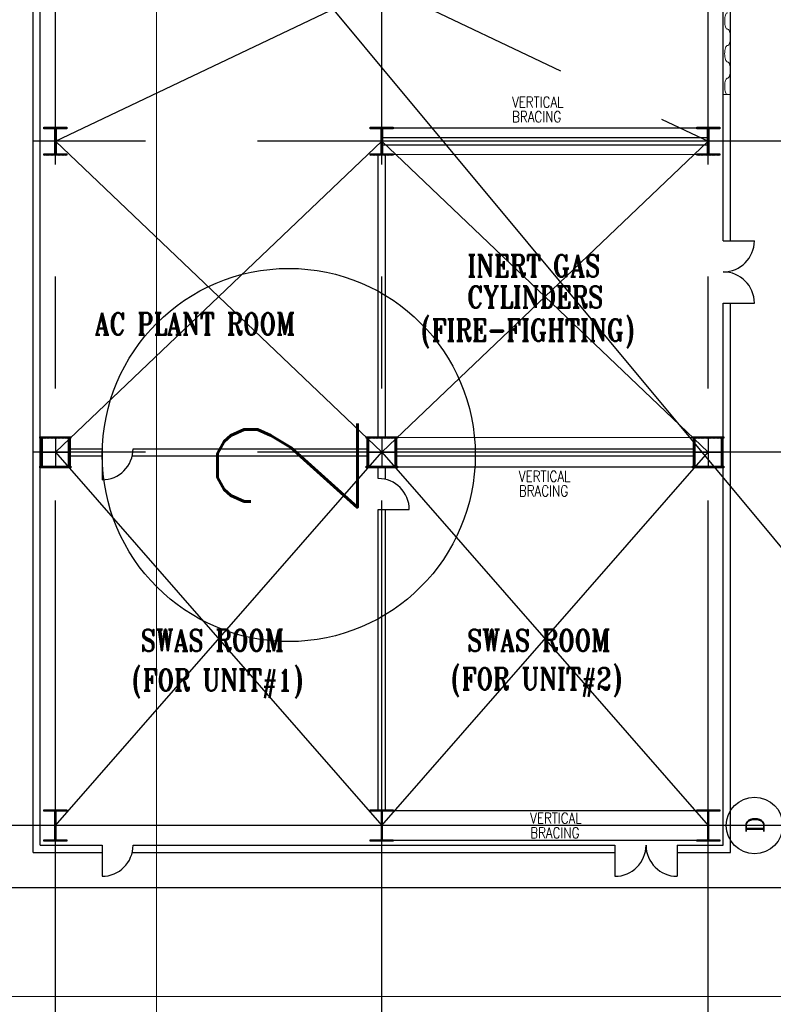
# Model space of a CAD drawing. Header units: inches. Extents: x 0 to 1564127, y -23460 to 23144100.
# Tile 80 of 215: x 266760 to 269790, y 191779 to 195736. Entities that reach past the tile are written whole.
import ezdxf
from ezdxf.enums import TextEntityAlignment as Align

# ---------------------------------------------------------------- set-up
doc = ezdxf.new("R2010")
doc.units = ezdxf.units.IN
doc.header["$LTSCALE"] = 1800
doc.header["$MEASUREMENT"] = 0
for name, pattern in [('CENTER', [2, 1.25, -0.25, 0.25, -0.25]), ('CENTRE', [1.5, 0.75, -0.25, 0.25, -0.25]), ('HIDDEN', [0.375, 0.25, -0.125])]:
    doc.linetypes.add(name, pattern=pattern)
doc.layers.get('0').update_dxf_attribs({"color": 253, "lineweight": 9})
for name, color, linetype in [('BRACING', 1, 'HIDDEN'), ('CEN', 2, 'CENTER'), ('COL', 1, 'Continuous'), ('DIM', 4, 'Continuous'), ('DIMTEXT', 132, 'Continuous'), ('DIMTEXT-CL', 132, 'CENTER'), ('GRID', 251, 'CENTER'), ('MOTHER PLOT$1$TEXT', 2, 'Continuous'), ('Road', 3, 'Continuous'), ('TEXT', 3, 'Continuous'), ('WALL', 6, 'Continuous')]:
    doc.layers.add(name, color=color, linetype=linetype)
doc.layers.add('CL', color=8, linetype='CENTER', lineweight=15)
doc.layers.add('STEEL', color=231, linetype='Continuous', lineweight=18)
doc.styles.add('COMPLEX', font='complex')
doc.styles.add('ROMANS', font='romans.shx')
doc.styles.add('ROMANT', font='romant')

msp = doc.modelspace()

# ---------------------------------------------------------------- hatches: boundary and pattern name
at = {"layer": 'COL'}
h = msp.add_hatch(dxfattribs=at)
h.set_pattern_fill('ANSI31', color=8, scale=25, angle=180, style=0)
h.set_pattern_definition([(225, (197237.5472, 179309.9806), (2.20970869, -2.20970869), [])])
h.paths.add_polyline_path([(266949.91, 195303.73), (266903.66, 195303.73), (266903.66, 195297.48), (266906.47, 195297.48), (266949.91, 195297.48)])
h.paths.add_polyline_path([(266903.66, 195303.73), (266857.41, 195303.73), (266857.41, 195297.48), (266903.66, 195297.48)])
h.paths.add_polyline_path([(266903.66, 195297.48), (266900.85, 195297.48), (266900.85, 195247.48), (266903.66, 195247.48)])
h.paths.add_polyline_path([(266906.47, 195297.48), (266903.66, 195297.48), (266903.66, 195247.48), (266906.47, 195247.48)])
h.paths.add_polyline_path([(266903.66, 195247.48), (266900.85, 195247.48), (266900.85, 195197.48), (266903.66, 195197.48)])
h.paths.add_polyline_path([(266906.47, 195247.48), (266903.66, 195247.48), (266903.66, 195197.48), (266906.47, 195197.48)])
h.paths.add_polyline_path([(266903.66, 195197.48), (266900.85, 195197.48), (266857.41, 195197.48), (266857.41, 195191.23), (266903.66, 195191.23)])
h.paths.add_polyline_path([(266949.91, 195197.48), (266903.66, 195197.48), (266903.66, 195191.23), (266949.91, 195191.23)])
h = msp.add_hatch(dxfattribs=at)
h.set_pattern_fill('ANSI31', color=8, scale=25, angle=180, style=0)
h.set_pattern_definition([(225, (198550.0472, 179309.9806), (2.20970869, -2.20970869), [])])
h.paths.add_polyline_path([(268262.41, 195303.73), (268216.16, 195303.73), (268216.16, 195297.48), (268218.97, 195297.48), (268262.41, 195297.48)])
h.paths.add_polyline_path([(268216.16, 195303.73), (268169.91, 195303.73), (268169.91, 195297.48), (268216.16, 195297.48)])
h.paths.add_polyline_path([(268216.16, 195297.48), (268213.35, 195297.48), (268213.35, 195247.48), (268216.16, 195247.48)])
h.paths.add_polyline_path([(268218.97, 195297.48), (268216.16, 195297.48), (268216.16, 195247.48), (268218.97, 195247.48)])
h.paths.add_polyline_path([(268216.16, 195247.48), (268213.35, 195247.48), (268213.35, 195197.48), (268216.16, 195197.48)])
h.paths.add_polyline_path([(268218.97, 195247.48), (268216.16, 195247.48), (268216.16, 195197.48), (268218.97, 195197.48)])
h.paths.add_polyline_path([(268216.16, 195197.48), (268213.35, 195197.48), (268169.91, 195197.48), (268169.91, 195191.23), (268216.16, 195191.23)])
h.paths.add_polyline_path([(268262.41, 195197.48), (268216.16, 195197.48), (268216.16, 195191.23), (268262.41, 195191.23)])
h = msp.add_hatch(dxfattribs=at)
h.set_pattern_fill('ANSI31', color=8, scale=25, angle=180, style=0)
h.set_pattern_definition([(225, (199862.5472, 179309.9806), (2.20970869, -2.20970869), [])])
h.paths.add_polyline_path([(269574.91, 195303.73), (269528.66, 195303.73), (269528.66, 195297.48), (269531.47, 195297.48), (269574.91, 195297.48)])
h.paths.add_polyline_path([(269528.66, 195303.73), (269482.41, 195303.73), (269482.41, 195297.48), (269528.66, 195297.48)])
h.paths.add_polyline_path([(269528.66, 195297.48), (269525.85, 195297.48), (269525.85, 195247.48), (269528.66, 195247.48)])
h.paths.add_polyline_path([(269531.47, 195297.48), (269528.66, 195297.48), (269528.66, 195247.48), (269531.47, 195247.48)])
h.paths.add_polyline_path([(269528.66, 195247.48), (269525.85, 195247.48), (269525.85, 195197.48), (269528.66, 195197.48)])
h.paths.add_polyline_path([(269531.47, 195247.48), (269528.66, 195247.48), (269528.66, 195197.48), (269531.47, 195197.48)])
h.paths.add_polyline_path([(269528.66, 195197.48), (269525.85, 195197.48), (269482.41, 195197.48), (269482.41, 195191.23), (269528.66, 195191.23)])
h.paths.add_polyline_path([(269574.91, 195197.48), (269528.66, 195197.48), (269528.66, 195191.23), (269574.91, 195191.23)])
h = msp.add_hatch(dxfattribs=at)
h.set_pattern_fill('ANSI31', color=8, scale=25, angle=180, style=0)
h.set_pattern_definition([(225, (197002.9863, 178936.7865), (2.20970869, -2.20970869), [])])
h.paths.add_polyline_path([(266903.66, 194059.98), (266841.16, 194059.98), (266841.16, 194053.73), (266903.66, 194053.73)])
h.paths.add_polyline_path([(266966.16, 194059.98), (266903.66, 194059.98), (266903.66, 194053.73), (266966.16, 194053.73)])
h.paths.add_polyline_path([(266850.54, 194053.73), (266844.29, 194053.73), (266844.29, 193997.48), (266850.54, 193997.48)])
h.paths.add_polyline_path([(266963.04, 194053.73), (266956.79, 194053.73), (266956.79, 193997.48), (266963.04, 193997.48)])
h.paths.add_polyline_path([(266850.54, 193997.48), (266844.29, 193997.48), (266844.29, 193941.23), (266850.54, 193941.23)])
h.paths.add_polyline_path([(266903.66, 193941.23), (266841.16, 193941.23), (266841.16, 193934.98), (266903.66, 193934.98)])
h.paths.add_polyline_path([(266966.16, 193941.23), (266903.66, 193941.23), (266903.66, 193934.98), (266966.16, 193934.98)])
h.paths.add_polyline_path([(266963.04, 193997.48), (266956.79, 193997.48), (266956.79, 193941.23), (266963.04, 193941.23)])
h = msp.add_hatch(dxfattribs=at)
h.set_pattern_fill('ANSI31', color=8, scale=25, angle=180, style=0)
h.set_pattern_definition([(225, (198315.4863, 178936.7865), (2.20970869, -2.20970869), [])])
h.paths.add_polyline_path([(268216.16, 194059.98), (268153.66, 194059.98), (268153.66, 194053.73), (268216.16, 194053.73)])
h.paths.add_polyline_path([(268278.66, 194059.98), (268216.16, 194059.98), (268216.16, 194053.73), (268278.66, 194053.73)])
h.paths.add_polyline_path([(268163.04, 194053.73), (268156.79, 194053.73), (268156.79, 193997.48), (268163.04, 193997.48)])
h.paths.add_polyline_path([(268275.54, 194053.73), (268269.29, 194053.73), (268269.29, 193997.48), (268275.54, 193997.48)])
h.paths.add_polyline_path([(268163.04, 193997.48), (268156.79, 193997.48), (268156.79, 193941.23), (268163.04, 193941.23)])
h.paths.add_polyline_path([(268216.16, 193941.23), (268153.66, 193941.23), (268153.66, 193934.98), (268216.16, 193934.98)])
h.paths.add_polyline_path([(268278.66, 193941.23), (268216.16, 193941.23), (268216.16, 193934.98), (268278.66, 193934.98)])
h.paths.add_polyline_path([(268275.54, 193997.48), (268269.29, 193997.48), (268269.29, 193941.23), (268275.54, 193941.23)])
h = msp.add_hatch(dxfattribs=at)
h.set_pattern_fill('ANSI31', color=8, scale=25, angle=180, style=0)
h.set_pattern_definition([(225, (199627.9863, 178936.7865), (2.20970869, -2.20970869), [])])
h.paths.add_polyline_path([(269528.66, 194059.98), (269466.16, 194059.98), (269466.16, 194053.73), (269528.66, 194053.73)])
h.paths.add_polyline_path([(269591.16, 194059.98), (269528.66, 194059.98), (269528.66, 194053.73), (269591.16, 194053.73)])
h.paths.add_polyline_path([(269475.54, 194053.73), (269469.29, 194053.73), (269469.29, 193997.48), (269475.54, 193997.48)])
h.paths.add_polyline_path([(269588.04, 194053.73), (269581.79, 194053.73), (269581.79, 193997.48), (269588.04, 193997.48)])
h.paths.add_polyline_path([(269475.54, 193997.48), (269469.29, 193997.48), (269469.29, 193941.23), (269475.54, 193941.23)])
h.paths.add_polyline_path([(269528.66, 193941.23), (269466.16, 193941.23), (269466.16, 193934.98), (269528.66, 193934.98)])
h.paths.add_polyline_path([(269591.16, 193941.23), (269528.66, 193941.23), (269528.66, 193934.98), (269591.16, 193934.98)])
h.paths.add_polyline_path([(269588.04, 193997.48), (269581.79, 193997.48), (269581.79, 193941.23), (269588.04, 193941.23)])
h = msp.add_hatch(dxfattribs=at)
h.set_pattern_fill('ANSI31', color=8, scale=25, angle=180, style=0)
h.set_pattern_definition([(225, (196903.0824, 178098.0403), (2.20970869, -2.20970869), [])])
h.paths.add_polyline_path([(266949.91, 192559.98), (266903.66, 192559.98), (266903.66, 192554.98), (266905.41, 192554.98), (266949.91, 192554.98)])
h.paths.add_polyline_path([(266903.66, 192559.98), (266857.41, 192559.98), (266857.41, 192554.98), (266903.66, 192554.98)])
h.paths.add_polyline_path([(266905.41, 192554.98), (266903.66, 192554.98), (266903.66, 192497.48), (266905.41, 192497.48)])
h.paths.add_polyline_path([(266903.66, 192554.98), (266901.91, 192554.98), (266901.91, 192497.48), (266903.66, 192497.48)])
h.paths.add_polyline_path([(266905.41, 192497.48), (266903.66, 192497.48), (266903.66, 192439.98), (266905.41, 192439.98)])
h.paths.add_polyline_path([(266903.66, 192497.48), (266901.91, 192497.48), (266901.91, 192439.98), (266903.66, 192439.98)])
h.paths.add_polyline_path([(266949.91, 192439.98), (266903.66, 192439.98), (266903.66, 192434.98), (266949.91, 192434.98)])
h.paths.add_polyline_path([(266903.66, 192439.98), (266901.91, 192439.98), (266857.41, 192439.98), (266857.41, 192434.98), (266903.66, 192434.98)])
h = msp.add_hatch(dxfattribs=at)
h.set_pattern_fill('ANSI31', color=8, scale=25, angle=180, style=0)
h.set_pattern_definition([(225, (198215.5824, 178098.0403), (2.20970869, -2.20970869), [])])
h.paths.add_polyline_path([(268262.41, 192559.98), (268216.16, 192559.98), (268216.16, 192554.98), (268217.91, 192554.98), (268262.41, 192554.98)])
h.paths.add_polyline_path([(268216.16, 192559.98), (268169.91, 192559.98), (268169.91, 192554.98), (268216.16, 192554.98)])
h.paths.add_polyline_path([(268217.91, 192554.98), (268216.16, 192554.98), (268216.16, 192497.48), (268217.91, 192497.48)])
h.paths.add_polyline_path([(268216.16, 192554.98), (268214.41, 192554.98), (268214.41, 192497.48), (268216.16, 192497.48)])
h.paths.add_polyline_path([(268217.91, 192497.48), (268216.16, 192497.48), (268216.16, 192439.98), (268217.91, 192439.98)])
h.paths.add_polyline_path([(268216.16, 192497.48), (268214.41, 192497.48), (268214.41, 192439.98), (268216.16, 192439.98)])
h.paths.add_polyline_path([(268262.41, 192439.98), (268216.16, 192439.98), (268216.16, 192434.98), (268262.41, 192434.98)])
h.paths.add_polyline_path([(268216.16, 192439.98), (268214.41, 192439.98), (268169.91, 192439.98), (268169.91, 192434.98), (268216.16, 192434.98)])
h = msp.add_hatch(dxfattribs=at)
h.set_pattern_fill('ANSI31', color=8, scale=25, angle=180, style=0)
h.set_pattern_definition([(225, (199528.0824, 178098.0403), (2.20970869, -2.20970869), [])])
h.paths.add_polyline_path([(269574.91, 192559.98), (269528.66, 192559.98), (269528.66, 192554.98), (269530.41, 192554.98), (269574.91, 192554.98)])
h.paths.add_polyline_path([(269528.66, 192559.98), (269482.41, 192559.98), (269482.41, 192554.98), (269528.66, 192554.98)])
h.paths.add_polyline_path([(269530.41, 192554.98), (269528.66, 192554.98), (269528.66, 192497.48), (269530.41, 192497.48)])
h.paths.add_polyline_path([(269528.66, 192554.98), (269526.91, 192554.98), (269526.91, 192497.48), (269528.66, 192497.48)])
h.paths.add_polyline_path([(269530.41, 192497.48), (269528.66, 192497.48), (269528.66, 192439.98), (269530.41, 192439.98)])
h.paths.add_polyline_path([(269528.66, 192497.48), (269526.91, 192497.48), (269526.91, 192439.98), (269528.66, 192439.98)])
h.paths.add_polyline_path([(269574.91, 192439.98), (269528.66, 192439.98), (269528.66, 192434.98), (269574.91, 192434.98)])
h.paths.add_polyline_path([(269528.66, 192439.98), (269526.91, 192439.98), (269482.41, 192439.98), (269482.41, 192434.98), (269528.66, 192434.98)])

# ---------------------------------------------------------------- linework, layer by layer
at = {"color": 8, "linetype": 'CENTRE', "ltscale": 500}
msp.add_line((267309.91, 173469.02), (267309.91, 197535.15), dxfattribs=at)
at = {"color": 8}
for p, q in [((269589.29, 195434.98), (269618.04, 195434.98)), ((269571.64, 195247.48), (269646.12, 195247.48))]:
    msp.add_line(p, q, dxfattribs=at)
at = {"color": 8, "flags": 128}
msp.add_lwpolyline([(269606.44, 195500.75), (269604.81, 195500.43), (269603.14, 195499.4), (269601.45, 195497.58), (269599.82, 195494.9), (269598.32, 195491.39), (269597.01, 195487.1), (269595.97, 195482.13), (269595.25, 195476.64), (269594.87, 195470.83), (269594.87, 195464.9), (269595.25, 195459.09), (269595.97, 195453.59), (269597.01, 195448.63), (269598.32, 195444.33), (269599.82, 195440.82), (269601.45, 195438.15), (269603.14, 195436.33), (269604.81, 195435.29), (269606.44, 195434.98)], dxfattribs=at)
at = {"layer": 'BRACING', "color": 8, "const_width": 5}
for points in [[(268262.41, 195300.6), (269482.41, 195300.6)], [(268262.41, 195194.35), (269482.41, 195194.35)], [(268278.66, 194056.85), (269466.16, 194056.85)], [(268278.66, 193938.1), (269466.16, 193938.1)], [(268262.41, 192557.48), (269482.41, 192557.48)], [(268262.41, 192437.48), (269482.41, 192437.48)]]:
    msp.add_lwpolyline(points, dxfattribs=at)
at = {"layer": 'CEN', "color": 8}
for p, q in [((266903.66, 195247.48), (269528.66, 196497.48)), ((266903.66, 196497.48), (269528.66, 195247.48)), ((266903.66, 195191.23), (266903.66, 195303.73)), ((268216.16, 195191.23), (268216.16, 195303.73)), ((269528.66, 195191.23), (269528.66, 195303.73)), ((266927.61, 195247.48), (266879.72, 195247.48)), ((266903.66, 193997.48), (268216.16, 195247.48)), ((266903.66, 195247.48), (268216.16, 193997.48)), ((268240.11, 195247.48), (268192.22, 195247.48)), ((268216.16, 195247.48), (269528.66, 193997.48)), ((268216.16, 193997.48), (269528.66, 195247.48)), ((269552.61, 195247.48), (269504.72, 195247.48)), ((266903.66, 194059.98), (266903.66, 193934.98)), ((268216.16, 194059.98), (268216.16, 193934.98)), ((269528.66, 194059.98), (269528.66, 193934.98)), ((266844.29, 193997.48), (266963.04, 193997.48)), ((266903.66, 193997.48), (268216.16, 192497.48)), ((266903.66, 192497.48), (268216.16, 193997.48)), ((268156.79, 193997.48), (268275.54, 193997.48)), ((268216.16, 193997.48), (269528.66, 192497.48)), ((268216.16, 192497.48), (269528.66, 193997.48)), ((269469.29, 193997.48), (269588.04, 193997.48)), ((266903.66, 192559.98), (266903.66, 192434.98)), ((268216.16, 192559.98), (268216.16, 192434.98)), ((269528.66, 192559.98), (269528.66, 192434.98)), ((266927.61, 192497.48), (266879.72, 192497.48)), ((268240.11, 192497.48), (268192.22, 192497.48)), ((269552.61, 192497.48), (269504.72, 192497.48))]:
    msp.add_line(p, q, dxfattribs=at)
at = {"layer": 'CEN', "color": 8, "linetype": 'CENTER', "ltscale": 10}
msp.add_line((281322.49, 192497.48), (249313.16, 192497.48), dxfattribs=at)
at = {"layer": 'CL', "color": 8, "ltscale": 100}
msp.add_line((288435.07, 191809.98), (241966.16, 191809.98), dxfattribs=at)
at = {"layer": 'COL', "color": 8}
for points in [[(266857.41, 195303.73), (266949.91, 195303.73), (266949.91, 195297.48), (266857.41, 195297.48)], [(266900.85, 195297.48), (266906.47, 195297.48), (266906.47, 195197.48), (266900.85, 195197.48)], [(268169.91, 195303.73), (268262.41, 195303.73), (268262.41, 195297.48), (268169.91, 195297.48)], [(268213.35, 195297.48), (268218.97, 195297.48), (268218.97, 195197.48), (268213.35, 195197.48)], [(269482.41, 195303.73), (269574.91, 195303.73), (269574.91, 195297.48), (269482.41, 195297.48)], [(269525.85, 195297.48), (269531.47, 195297.48), (269531.47, 195197.48), (269525.85, 195197.48)], [(266857.41, 195197.48), (266949.91, 195197.48), (266949.91, 195191.23), (266857.41, 195191.23)], [(268169.91, 195197.48), (268262.41, 195197.48), (268262.41, 195191.23), (268169.91, 195191.23)], [(269482.41, 195197.48), (269574.91, 195197.48), (269574.91, 195191.23), (269482.41, 195191.23)], [(266841.16, 194059.98), (266966.16, 194059.98), (266966.16, 194053.73), (266841.16, 194053.73)], [(266844.29, 194053.73), (266850.54, 194053.73), (266850.54, 193941.23), (266844.29, 193941.23)], [(266956.79, 194053.73), (266963.04, 194053.73), (266963.04, 193941.23), (266956.79, 193941.23)], [(268153.66, 194059.98), (268278.66, 194059.98), (268278.66, 194053.73), (268153.66, 194053.73)], [(268156.79, 194053.73), (268163.04, 194053.73), (268163.04, 193941.23), (268156.79, 193941.23)], [(268269.29, 194053.73), (268275.54, 194053.73), (268275.54, 193941.23), (268269.29, 193941.23)], [(269466.16, 194059.98), (269591.16, 194059.98), (269591.16, 194053.73), (269466.16, 194053.73)], [(269469.29, 194053.73), (269475.54, 194053.73), (269475.54, 193941.23), (269469.29, 193941.23)], [(269581.79, 194053.73), (269588.04, 194053.73), (269588.04, 193941.23), (269581.79, 193941.23)], [(266841.16, 193941.23), (266966.16, 193941.23), (266966.16, 193934.98), (266841.16, 193934.98)], [(268153.66, 193941.23), (268278.66, 193941.23), (268278.66, 193934.98), (268153.66, 193934.98)], [(269466.16, 193941.23), (269591.16, 193941.23), (269591.16, 193934.98), (269466.16, 193934.98)], [(266857.41, 192559.98), (266949.91, 192559.98), (266949.91, 192554.98), (266857.41, 192554.98)], [(266901.91, 192554.98), (266905.41, 192554.98), (266905.41, 192439.98), (266901.91, 192439.98)], [(268169.91, 192559.98), (268262.41, 192559.98), (268262.41, 192554.98), (268169.91, 192554.98)], [(268214.41, 192554.98), (268217.91, 192554.98), (268217.91, 192439.98), (268214.41, 192439.98)], [(269482.41, 192559.98), (269574.91, 192559.98), (269574.91, 192554.98), (269482.41, 192554.98)], [(269526.91, 192554.98), (269530.41, 192554.98), (269530.41, 192439.98), (269526.91, 192439.98)], [(266857.41, 192439.98), (266949.91, 192439.98), (266949.91, 192434.98), (266857.41, 192434.98)], [(268169.91, 192439.98), (268262.41, 192439.98), (268262.41, 192434.98), (268169.91, 192434.98)], [(269482.41, 192439.98), (269574.91, 192439.98), (269574.91, 192434.98), (269482.41, 192434.98)]]:
    msp.add_lwpolyline(points, close=True, dxfattribs=at)
at = {"layer": 'DIM'}
msp.add_lwpolyline([(254343.89, 195627.09), (265845.07, 195627.09), (265845.07, 198387.37), (270445.55, 192866.8), (270445.55, 195627.09), (281946.73, 195627.09)], dxfattribs=at)
at = {"layer": 'DIMTEXT', "color": 8}
msp.add_circle((269715.22, 192497.48), 113.68, dxfattribs=at)
at = {"layer": 'DIMTEXT-CL', "color": 8}
msp.add_line((272396.79, 192497.48), (266383.95, 192497.48), dxfattribs=at)
at = {"layer": 'GRID', "color": 8}
for p, q in [((269528.66, 184353.78), (269528.66, 196830.4)), ((268216.16, 184353.78), (268216.16, 196714.29)), ((266903.66, 184353.78), (266903.66, 196672.39)), ((269966.16, 195247.48), (264928.66, 195247.48)), ((269966.16, 193997.48), (264928.66, 193997.48)), ((281441.16, 192497.48), (264553.66, 192497.48))]:
    msp.add_line(p, q, dxfattribs=at)
at = {"layer": 'MOTHER PLOT$1$TEXT', "color": 8}
msp.add_circle((267842.12, 193986.39, 126.83), 750, dxfattribs=at)
at = {"layer": 'Road', "color": 8}
msp.add_line((286966.16, 192247.48), (243435.27, 192247.48), dxfattribs=at)
at = {"layer": 'STEEL', "color": 8, "flags": 128}
for points in [[(269606.44, 195763.84), (269604.81, 195763.52), (269603.14, 195762.49), (269601.45, 195760.67), (269599.82, 195757.99), (269598.32, 195754.48), (269597.01, 195750.19), (269595.97, 195745.22), (269595.25, 195739.73), (269594.87, 195733.92), (269594.87, 195727.99), (269595.25, 195722.18), (269595.97, 195716.68), (269597.01, 195711.72), (269598.32, 195707.42), (269599.82, 195703.9), (269601.45, 195701.24), (269603.14, 195699.42), (269604.81, 195698.38), (269606.44, 195698.07)], [(269606.44, 195632.28), (269608.05, 195632.6), (269609.72, 195633.63), (269611.41, 195635.47), (269613.04, 195638.13), (269614.54, 195641.64), (269615.85, 195645.94), (269616.89, 195650.9), (269617.61, 195656.39), (269617.99, 195662.2), (269617.99, 195668.13), (269617.61, 195673.95), (269616.89, 195679.44), (269615.85, 195684.4), (269614.54, 195688.7), (269613.04, 195692.22), (269611.41, 195694.88), (269609.72, 195696.7), (269608.05, 195697.74), (269606.44, 195698.07)], [(269606.44, 195632.28), (269606.42, 195632.28), (269606.42, 195632.28), (269606.42, 195632.28), (269606.42, 195632.28), (269606.42, 195632.28), (269606.42, 195632.28), (269606.42, 195632.28), (269604.24, 195631.69), (269602.06, 195629.87), (269600.02, 195626.83), (269598.22, 195622.65), (269596.75, 195617.54), (269595.67, 195611.75), (269595.02, 195605.6), (269594.82, 195599.4), (269595.02, 195593.19), (269595.67, 195587.04), (269596.75, 195581.25), (269598.22, 195576.14), (269600.02, 195571.97), (269602.06, 195568.93), (269604.24, 195567.1), (269606.42, 195566.52), (269606.42, 195566.52), (269606.42, 195566.52), (269606.42, 195566.52), (269606.42, 195566.52), (269606.42, 195566.52), (269606.42, 195566.52), (269606.44, 195566.52)], [(269606.44, 195500.75), (269606.44, 195500.75), (269606.44, 195500.75), (269606.44, 195500.75), (269606.44, 195500.75), (269606.44, 195500.75), (269606.44, 195500.75), (269606.44, 195500.75), (269608.62, 195501.34), (269610.79, 195503.17), (269612.84, 195506.22), (269614.64, 195510.39), (269616.11, 195515.49), (269617.19, 195521.28), (269617.82, 195527.43), (269618.04, 195533.64), (269617.82, 195539.84), (269617.19, 195545.99), (269616.11, 195551.78), (269614.64, 195556.89), (269612.84, 195561.07), (269610.79, 195564.12), (269608.62, 195565.93), (269606.44, 195566.52)]]:
    msp.add_lwpolyline(points, dxfattribs=at)
at = {"layer": 'WALL', "color": 8}
for p, q in [((266814.29, 192389.35), (266814.29, 196605.6)), ((269618.04, 194847.25), (269618.04, 196605.6)), ((266843.04, 192418.1), (266843.04, 196576.85)), ((269589.29, 194847.25), (269589.29, 196576.85)), ((268218.97, 195261.85), (269525.85, 195261.85)), ((268218.97, 195233.1), (269525.85, 195233.1)), ((268201.79, 194059.98), (268201.79, 195191.23)), ((268230.54, 194059.98), (268230.54, 195191.23)), ((269589.29, 194847.25), (269714.29, 194847.25)), ((269589.29, 192418.1), (269589.29, 194597.25)), ((269589.29, 194597.25), (269714.29, 194597.25)), ((269618.04, 192389.35), (269618.04, 194597.25)), ((266963.04, 194011.85), (267091.16, 194011.85)), ((267091.16, 194011.85), (267091.16, 193886.85)), ((267216.16, 194011.85), (268156.79, 194011.85)), ((268275.54, 194011.85), (269469.29, 194011.85)), ((266963.04, 193983.1), (267091.16, 193983.1)), ((267212.81, 193983.1), (268156.79, 193983.1)), ((268275.54, 193983.1), (269469.29, 193983.1)), ((268201.79, 193891.93), (268201.79, 193934.98)), ((268201.79, 193891.93), (268201.79, 193934.98)), ((268230.54, 193888.58), (268230.54, 193934.98)), ((268230.54, 193888.58), (268230.54, 193934.98)), ((268201.79, 192559.98), (268201.79, 193766.93)), ((268201.79, 193766.93), (268326.79, 193766.93)), ((268230.54, 192559.98), (268230.54, 193766.93)), ((266843.04, 192418.1), (267091.16, 192418.1)), ((267091.16, 192418.1), (267091.16, 192293.1)), ((267216.16, 192418.1), (269153.66, 192418.1)), ((269153.66, 192418.1), (269153.66, 192293.1)), ((269403.66, 192418.1), (269589.29, 192418.1)), ((269403.66, 192418.1), (269403.66, 192293.1)), ((266814.29, 192389.35), (267091.16, 192389.35)), ((267212.81, 192389.35), (269153.66, 192389.35)), ((269403.66, 192389.35), (269618.04, 192389.35))]:
    msp.add_line(p, q, dxfattribs=at)
for centre, start, end in [((269589.29, 194847.25), 270, 0), ((269589.29, 194597.25), 0, 90), ((267091.16, 194011.85), 270, 0), ((268201.79, 193766.93), 0, 90), ((267091.16, 192418.1), 270, 0), ((269153.66, 192418.1), 270, 0), ((269403.66, 192418.1), 180, 270)]:
    msp.add_arc(centre, 125, start, end, dxfattribs=at)

# ---------------------------------------------------------------- texts
at = {"layer": 'DIMTEXT', "color": 8, "style": 'COMPLEX'}
msp.add_text('D', height=70.31, rotation=90, dxfattribs=at).set_placement((269716.98, 192500.48), align=Align.MIDDLE_CENTER)
at = {"layer": 'MOTHER PLOT$1$TEXT', "color": 8, "style": 'ROMANS'}
msp.add_text('2', height=562.5, rotation=90, dxfattribs=at).set_placement((267836.88, 193944.41, 317.08), align=Align.MIDDLE_CENTER)
at = {"layer": 'TEXT', "color": 8, "style": 'ROMANT', "width": 0.8}
for s, p in [('INERT GAS', (268559.91, 194703.06)), ('CYLINDERS', (268559.91, 194578.06)), ('AC PLANT ROOM', (267061.66, 194469.78)), ('(FIRE-FIGHTING)', (268374.37, 194444.62)), ('SWAS ROOM', (267247.41, 193197.48)), ('SWAS ROOM', (268559.91, 193197.48)), ('(FOR UNIT#1)', (267212.41, 193038)), ('(FOR UNIT#2)', (268495.04, 193043.22))]:
    msp.add_text(s, height=87.5, dxfattribs=at).set_placement(p)
at = {"layer": 'TEXT', "color": 8, "char_height": 43.75, "width": 229.8196, "attachment_point": 1, "line_spacing_factor": 0.805714, "style": 'ROMANS'}
for insert in [(268739.84, 195426.46), (268767.6, 193922.83), (268812.98, 192548.73)]:
    msp.add_mtext('{\\W0.8;VERTICAL BRACING}', dxfattribs=dict(at, insert=insert))

doc.saveas('drawing.dxf')
